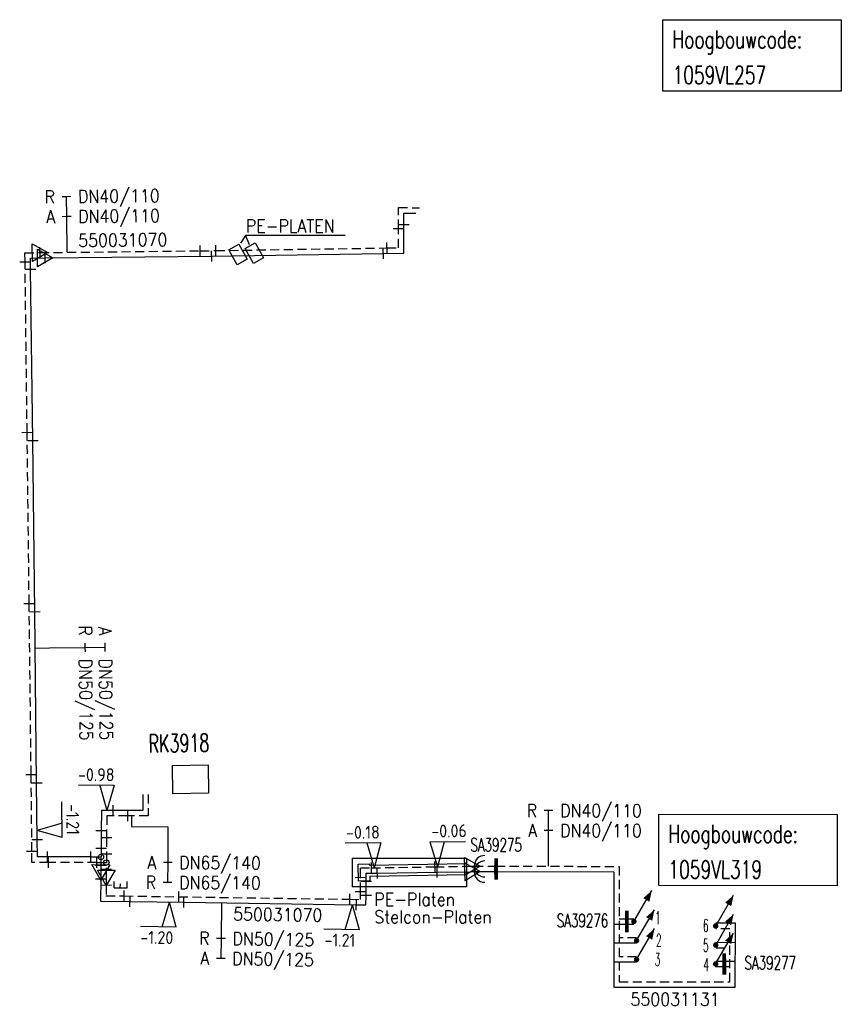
# Model space of a CAD drawing. Header units: millimetres. Extents: x 0 to 118212815, y 0 to 488348790.
# Tile 85 of 143: x 118000985 to 118058546, y 484748398 to 484817405. Entities that reach past the tile are written whole.
import ezdxf
from ezdxf.enums import TextEntityAlignment as Align

# ---------------------------------------------------------------- set-up
doc = ezdxf.new("R2010")
doc.units = ezdxf.units.MM
doc.header["$LTSCALE"] = 200
doc.linetypes.add('HIDDEN2', pattern=[4.7625, 3.175, -1.5875])
for name, color, linetype in [('WW-C-AFSLUITER', 7, 'Continuous'), ('WW-C-hoogbouw', 7, 'Continuous'), ('WW-C-KAST', 7, 'Continuous'), ('WW-C-mof', 7, 'Continuous'), ('WW-C-stijgstrang', 7, 'Continuous'), ('WW-C-tstuk', 7, 'Continuous'), ('WW-C-VERLOOP', 7, 'Continuous'), ('WW-C-zbocht', 7, 'Continuous'), ('WW-I-diam', 7, 'Continuous'), ('WW-I-info', 7, 'Continuous'), ('WW-I-NAP', 7, 'Continuous'), ('WW-L-aanvoer', 3, 'Continuous'), ('WW-L-retour', 3, 'HIDDEN2')]:
    doc.layers.add(name, color=color, linetype=linetype)
doc.styles.add('DIN17', font='ROMANS.SHX', dxfattribs={"width": 0.9})
doc.styles.add('ISOCP', font='ISOCP.SHX')

# ---------------------------------------------------------------- blocks, each defined once
blk = doc.blocks.new('LR-kast')
at = {"color": 0, "linetype": 'ByBlock', "lineweight": -3}
blk.add_lwpolyline([(-2.5, 2), (2.5, 2), (2.5, -2), (-2.5, -2)], close=True, dxfattribs=at)
at = {"color": 7, "linetype": 'ByBlock', "lineweight": -3, "style": 'DIN17', "width": 0.7}
for tag, p in [('*1', (0, 5)), ('*2', (0, -5))]:
    blk.add_attdef(tag, text='', height=2.5, dxfattribs=at).set_placement(p, align=Align.MIDDLE)
at = {"color": 0, "linetype": 'ByBlock', "lineweight": -2, "style": 'DIN17', "width": 0.3, "flags": 1}
for tag, p in [('OCODE', (5, 1.25)), ('NCODE', (10, 1.25)), ('BC', (15, 1.25)), ('RK', (20, 1.25)), ('ST', (5, -1.25)), ('VCODE', (10, -1.25)), ('NIVO', (15, -1.25)), ('IMM', (20, -1.25))]:
    blk.add_attdef(tag, text='', height=1.8, dxfattribs=at).set_placement(p, align=Align.MIDDLE)
blk = doc.blocks.new('LR-VERL')
at = {"color": 0, "linetype": 'ByBlock', "lineweight": -2}
blk.add_lwpolyline([(1.08, 0), (-1.08, -1.25), (-1.08, 1.25)], close=True, dxfattribs=at)
blk = doc.blocks.new('LR-mof')
at = {"color": 0, "linetype": 'ByBlock', "lineweight": -2}
blk.add_line((0, -0.75), (0, 0.75), dxfattribs=at)
blk = doc.blocks.new('LR-tsb')
blk.add_circle((0, 0), 0.375)
blk = doc.blocks.new('nap1')
at = {"color": 0, "linetype": 'Continuous', "lineweight": -3}
for p, q in [((-1, 3.5), (0, 0)), ((-1, 3.5), (4, 3.5)), ((1, 3.5), (0, 0))]:
    blk.add_line(p, q, dxfattribs=at)
at = {"color": 0, "linetype": 'Continuous', "lineweight": -3, "style": 'ISOCP'}
for tag, p in [('*1', (1.7, 5)), ('*2', (4, 1.5))]:
    blk.add_attdef(tag, text='', height=1.8, dxfattribs=at).set_placement(p, align=Align.MIDDLE)
blk = doc.blocks.new('nap2')
at = {"color": 0, "linetype": 'Continuous', "lineweight": -3}
for p, q in [((1, 3.5), (-4, 3.5)), ((-1, 3.5), (0, 0)), ((1, 3.5), (0, 0))]:
    blk.add_line(p, q, dxfattribs=at)
at = {"color": 0, "linetype": 'Continuous', "lineweight": -3, "style": 'ISOCP'}
for tag, p in [('*1', (-1.5, 5)), ('*2', (-4, 1.5))]:
    blk.add_attdef(tag, text='', height=1.8, dxfattribs=at).set_placement(p, align=Align.MIDDLE)
blk = doc.blocks.new('LR-DIAO2')
at = {"color": 0, "lineweight": -3}
blk.add_line((0, 0), (0, -5), dxfattribs=at)
at = {"color": 0, "linetype": 'Continuous', "lineweight": -3}
blk.add_line((0, -5), (0, -7.8), dxfattribs=at)
at = {"color": 0, "lineweight": -3}
for points in [[(0.61, -5), (0, -5), (-0.61, -5)], [(0.61, -7.8), (0, -7.8), (-0.61, -7.8)]]:
    blk.add_lwpolyline(points, dxfattribs=at)
at = {"color": 1, "lineweight": -3, "style": 'DIN17', "width": 0.9}
for tag, p in [('*1', (-1.61, -5)), ('*2', (-1.61, -7.78))]:
    blk.add_attdef(tag, text='', height=1.8, dxfattribs=at).set_placement(p, align=Align.MIDDLE_RIGHT)
for tag, p in [('*11', (1.61, -5)), ('*12', (1.61, -7.8))]:
    blk.add_attdef(tag, text='', height=1.8, dxfattribs=at).set_placement(p, align=Align.MIDDLE_LEFT)
blk = doc.blocks.new('LR-hyp')
at = {"color": 7, "linetype": 'ByBlock', "lineweight": -3, "style": 'DIN17', "width": 0.9}
blk.add_attdef('*1', text='', height=1.8, dxfattribs=at).set_placement((0, 0), align=Align.MIDDLE)
at = {"color": 7, "linetype": 'ByBlock', "lineweight": -2, "style": 'DIN17', "width": 0.9, "flags": 1}
blk.add_attdef('*2', text='', height=1.8, dxfattribs=at).set_placement((0, -5), align=Align.MIDDLE)
blk = doc.blocks.new('LR-mofD')
at = {"color": 0, "linetype": 'ByBlock', "lineweight": -2}
blk.add_line((0, -0.75), (0, 0.75), dxfattribs=at)
at = {"color": 1, "linetype": 'ByBlock', "lineweight": -3, "style": 'DIN17', "width": 0.9}
blk.add_attdef('*1', text='', height=1.8, dxfattribs=at).set_placement((0, 2), align=Align.MIDDLE)
blk = doc.blocks.new('LR-DIAB2')
at = {"color": 0, "linetype": 'Continuous', "lineweight": -3}
blk.add_line((0, 5), (0, 7.8), dxfattribs=at)
at = {"color": 0, "lineweight": -3}
blk.add_line((0, 0), (0, 5), dxfattribs=at)
for points in [[(0.61, 7.8), (0, 7.8), (-0.61, 7.8)], [(0.61, 5), (0, 5), (-0.61, 5)]]:
    blk.add_lwpolyline(points, dxfattribs=at)
at = {"color": 1, "lineweight": -3, "style": 'DIN17', "width": 0.9}
for tag, p in [('*1', (-1.61, 7.8)), ('*2', (-1.61, 5.02))]:
    blk.add_attdef(tag, text='', height=1.8, dxfattribs=at).set_placement(p, align=Align.MIDDLE_RIGHT)
for tag, p in [('*11', (1.61, 7.8)), ('*12', (1.61, 5))]:
    blk.add_attdef(tag, text='', height=1.8, dxfattribs=at).set_placement(p, align=Align.MIDDLE_LEFT)
blk = doc.blocks.new('LR-zbocht')
at = {"color": 0, "linetype": 'ByBlock', "lineweight": -2}
blk.add_arc((1.5, 0), 1.5, 90, 270, dxfattribs=at)
blk = doc.blocks.new('LR-styg')
at = {"color": 0, "lineweight": -3}
blk.add_line((0, 0), (2.5, 4.33), dxfattribs=at)
at = {"color": 0, "lineweight": -3, "const_width": 0.375}
blk.add_lwpolyline([(-0.19, 0, 1), (0.19, 0, 1)], format="xyb", close=True, dxfattribs=at)
at = {"color": 0, "lineweight": -3}
blk.add_solid([(2.5, 4.33), (1.32, 3.28), (2.18, 2.78)], dxfattribs=at)
at = {"color": 7, "linetype": 'ByBlock', "lineweight": -2, "style": 'DIN17', "width": 0.5}
blk.add_attdef('*1', text='', height=1.8, dxfattribs=at).set_placement((0, -2.5), align=Align.MIDDLE)
blk = doc.blocks.new('LR-AFS')
at = {"color": 0, "lineweight": -3, "const_width": 0.7}
blk.add_lwpolyline([(0, -1.5), (0, 1.5)], dxfattribs=at)
at = {"color": 7, "linetype": 'ByBlock', "lineweight": -2, "style": 'DIN17', "width": 0.9}
blk.add_attdef('*1', text='', height=2.5, dxfattribs=at).set_placement((0, 5), align=Align.MIDDLE)
at = {"color": 0, "linetype": 'ByBlock', "lineweight": -2, "style": 'DIN17', "width": 0.3, "flags": 1}
for tag, p in [('*2', (2.5, 1.5)), ('OCODE', (-7.5, -2.5)), ('NCODE', (-2.5, -2.5)), ('BC', (2.5, -2.5)), ('RK', (7.5, -2.5)), ('ST', (-7.5, -5)), ('VCODE', (-2.5, -5)), ('NIVO', (2.5, -5)), ('IMM', (7.5, -5)), ('FABR', (-7.5, -7.5)), ('TYPE', (-2.5, -7.5)), ('OPBOUW', (2.5, -7.5)), ('BEDIEN', (7.5, -7.5)), ('VERTR', (-7.5, -10)), ('OPBLEN', (-2.5, -10)), ('HULPST', (2.5, -10)), ('VERLSP', (7.5, -10)), ('DEKM', (-7.5, -12.5)), ('PDATUM', (-2.5, -12.5)), ('OPM', (2.5, -12.5)), ('BORD', (7.5, -12.5)), ('BORDL', (-7.5, -15)), ('BORDX', (-2.5, -15)), ('BORDY', (2.5, -15)), ('BORDZ', (7.5, -15))]:
    blk.add_attdef(tag, text='', height=1.8, dxfattribs=at).set_placement(p, align=Align.MIDDLE)
blk = doc.blocks.new('LR-hoogb')
at = {"color": 0, "linetype": 'ByBlock', "lineweight": -3}
blk.add_lwpolyline([(-12.5, 5), (12.5, 5), (12.5, -5), (-12.5, -5)], close=True, dxfattribs=at)
at = {"color": 7, "linetype": 'Continuous', "lineweight": -3, "style": 'DIN17', "width": 0.7}
blk.add_text('Hoogbouwcode:', height=2.5, dxfattribs=at).set_placement((-11.15, 1))
at = {"color": 0, "linetype": 'ByBlock', "lineweight": -3, "style": 'DIN17', "width": 0.7}
for tag, p in [('*1', (-11.15, -4)), ('*2', (-11.15, -9))]:
    blk.add_attdef(tag, p, '', height=2.5, dxfattribs=at)

msp = doc.modelspace()

# ---------------------------------------------------------------- linework, layer by layer
at = {"layer": 'WW-I-diam'}
for p, q in [((118002065, 484773368), (118003081, 484773380)), ((118008825, 484761604), (118008822, 484760851)), ((118008822, 484760851), (118011361, 484760827))]:
    msp.add_line(p, q, dxfattribs=at)
at = {"layer": 'WW-I-info'}
for p, q in [((118016810, 484802269), (118016446, 484801754)), ((118023787, 484802275), (118016810, 484802269)), ((118016810, 484802269), (118017069, 484801660)), ((118015634, 484801275), (118016332, 484801666)), ((118016332, 484801666), (118016919, 484800619)), ((118016788, 484801373), (118017486, 484801764)), ((118017486, 484801764), (118018072, 484800717)), ((118016221, 484800228), (118015634, 484801275)), ((118017374, 484800326), (118016788, 484801373)), ((118016919, 484800619), (118016221, 484800228)), ((118018072, 484800717), (118017374, 484800326)), ((118024282, 484758634), (118032282, 484758634)), ((118024282, 484758634), (118024282, 484756634)), ((118024694, 484758231), (118025493, 484758244)), ((118024713, 484757031), (118024694, 484758231)), ((118025493, 484758244), (118025495, 484758151)), ((118025495, 484758151), (118032286, 484758261)), ((118032282, 484758634), (118032282, 484756634)), ((118032286, 484758261), (118032299, 484757461)), ((118032299, 484757461), (118025508, 484757351)), ((118025513, 484757044), (118024713, 484757031)), ((118025508, 484757351), (118025513, 484757044)), ((118032282, 484756634), (118024282, 484756634))]:
    msp.add_line(p, q, dxfattribs=at)
at = {"layer": 'WW-L-aanvoer'}
for p, q in [((118027903, 484803021), (118027904, 484803851)), ((118027904, 484803851), (118028745, 484803850)), ((118027900, 484801046), (118027903, 484803021)), ((118014430, 484800837), (118026460, 484801023)), ((118026460, 484801023), (118027900, 484801046)), ((118001737, 484800692), (118002772, 484800705)), ((118001747, 484799926), (118001737, 484800692)), ((118002772, 484800705), (118014430, 484800837)), ((118001896, 484787905), (118001747, 484799926)), ((118002037, 484775915), (118001896, 484787905)), ((118002173, 484763913), (118002037, 484775915)), ((118002218, 484759948), (118002173, 484763913)), ((118009606, 484763105), (118009602, 484761981)), ((118006711, 484761990), (118006697, 484760552)), ((118007527, 484761988), (118006711, 484761990)), ((118009602, 484761981), (118007527, 484761988)), ((118006697, 484760552), (118006685, 484759318)), ((118002223, 484758726), (118002218, 484759948)), ((118006685, 484759318), (118006674, 484758118)), ((118002944, 484758727), (118002223, 484758726)), ((118005973, 484758729), (118002944, 484758727)), ((118005973, 484758729), (118006679, 484758722)), ((118006674, 484758118), (118006669, 484757644)), ((118006669, 484757644), (118006664, 484757167)), ((118025249, 484757581), (118026037, 484757586)), ((118025250, 484757030), (118025249, 484757581)), ((118026037, 484757586), (118030233, 484757654)), ((118030233, 484757654), (118032590, 484757692)), ((118032590, 484757692), (118032710, 484757696)), ((118032710, 484757696), (118032823, 484757699)), ((118032823, 484757699), (118034362, 484757696)), ((118034362, 484757696), (118042614, 484757684)), ((118042614, 484757684), (118042601, 484749604)), ((118006664, 484757167), (118006648, 484755631)), ((118025250, 484756029), (118025250, 484757030)), ((118025240, 484755364), (118025250, 484756029)), ((118006648, 484755631), (118008707, 484755610)), ((118008707, 484755610), (118012485, 484755548)), ((118012485, 484755548), (118024567, 484755374)), ((118024567, 484755374), (118025240, 484755364)), ((118042608, 484754010), (118043528, 484754008)), ((118043528, 484754008), (118044014, 484754008)), ((118051128, 484754074), (118049748, 484754076)), ((118051121, 484749591), (118051128, 484754074)), ((118044207, 484752674), (118042606, 484752676)), ((118049748, 484752743), (118051126, 484752740)), ((118044207, 484751344), (118042604, 484751346)), ((118049744, 484751419), (118050341, 484751418)), ((118050341, 484751418), (118051124, 484751417)), ((118042601, 484749604), (118051121, 484749591))]:
    msp.add_line(p, q, dxfattribs=at)
at = {"layer": 'WW-L-retour'}
for p, q in [((118027522, 484802756), (118027525, 484804232)), ((118027525, 484804232), (118028997, 484804229)), ((118027520, 484801420), (118027522, 484802756)), ((118001352, 484801067), (118002407, 484801080)), ((118001360, 484800432), (118001352, 484801067)), ((118002407, 484801080), (118013626, 484801207)), ((118013626, 484801207), (118014729, 484801222)), ((118014729, 484801222), (118026723, 484801408)), ((118026723, 484801408), (118027520, 484801420)), ((118001508, 484788488), (118001360, 484800432)), ((118001647, 484776490), (118001508, 484788488)), ((118001786, 484764497), (118001647, 484776490)), ((118001842, 484759136), (118001786, 484764497)), ((118009986, 484763104), (118009981, 484761600)), ((118007087, 484761609), (118007072, 484760070)), ((118008552, 484761604), (118007087, 484761609)), ((118009981, 484761600), (118008552, 484761604)), ((118007072, 484760070), (118007061, 484758921)), ((118001843, 484758346), (118001842, 484759136)), ((118007061, 484758921), (118007051, 484757849)), ((118003006, 484758347), (118001843, 484758346)), ((118006378, 484758345), (118003006, 484758347)), ((118006378, 484758345), (118007056, 484758338)), ((118032712, 484758076), (118032824, 484758079)), ((118032824, 484758079), (118034357, 484758076)), ((118034357, 484758076), (118042994, 484758063)), ((118007051, 484757849), (118007045, 484757263)), ((118024868, 484757960), (118025627, 484757962)), ((118024870, 484757297), (118024868, 484757960)), ((118025627, 484757962), (118030078, 484758032)), ((118030078, 484758032), (118032584, 484758072)), ((118032584, 484758072), (118032712, 484758076)), ((118042994, 484758063), (118042982, 484749983)), ((118007040, 484756738), (118007031, 484756007)), ((118007045, 484757263), (118007040, 484756738)), ((118024872, 484756297), (118024870, 484757297)), ((118007031, 484756007), (118008303, 484755995)), ((118024866, 484755750), (118024872, 484756297)), ((118008303, 484755995), (118012130, 484755934)), ((118012130, 484755934), (118024114, 484755761)), ((118024114, 484755761), (118024866, 484755750)), ((118042989, 484754389), (118043524, 484754388)), ((118043524, 484754388), (118044014, 484754388)), ((118050748, 484753694), (118049748, 484753696)), ((118050742, 484749971), (118050748, 484753694)), ((118044207, 484753054), (118042987, 484753056)), ((118049747, 484752363), (118050746, 484752361)), ((118044207, 484751724), (118042985, 484751725)), ((118049743, 484751039), (118050353, 484751038)), ((118050353, 484751038), (118050744, 484751037)), ((118042982, 484749983), (118050742, 484749971))]:
    msp.add_line(p, q, dxfattribs=at)

# ---------------------------------------------------------------- block references
at = {"layer": 'WW-C-AFSLUITER', "linetype": 'Continuous'}
ref = msp.add_blockref('LR-AFS', (118034362, 484757696), dxfattribs=dict(at, xscale=375, yscale=375, zscale=375, rotation=359.912))
ref.add_attrib('*1', 'SA39275', dxfattribs={"layer": '0', "color": 7, "linetype": 'ByBlock', "lineweight": -2, "height": 937.5, "rotation": 359.912, "style": 'DIN17', "width": 0.65}).set_placement((118034365, 484759571), align=Align.MIDDLE)
at = {"layer": 'WW-C-AFSLUITER', "linetype": 'Continuous', "xscale": 375, "yscale": 375, "zscale": 375, "rotation": 359.912}
for p in [(118034357, 484758076), (118043524, 484754388), (118050353, 484751038)]:
    msp.add_blockref('LR-AFS', p, dxfattribs=at)
at = {"layer": 'WW-C-AFSLUITER', "linetype": 'Continuous'}
ref = msp.add_blockref('LR-AFS', (118043528, 484754008), dxfattribs=dict(at, xscale=375, yscale=375, zscale=375, rotation=359.912))
ref.add_attrib('*1', 'SA39276', dxfattribs={"layer": '0', "color": 7, "linetype": 'ByBlock', "lineweight": -2, "height": 937.5, "rotation": 359.912, "style": 'DIN17', "width": 0.65}).set_placement((118040416, 484754265), align=Align.MIDDLE)
ref = msp.add_blockref('LR-AFS', (118050341, 484751418), dxfattribs=dict(at, xscale=375, yscale=375, zscale=375, rotation=359.912))
ref.add_attrib('*1', 'SA39277', dxfattribs={"layer": '0', "color": 7, "linetype": 'ByBlock', "lineweight": -2, "height": 937.5, "rotation": 359.912, "style": 'DIN17', "width": 0.65}).set_placement((118053565, 484751300), align=Align.MIDDLE)
at = {"layer": 'WW-C-hoogbouw', "linetype": 'Continuous'}
ref = msp.add_blockref('LR-hoogb', (118052295, 484814904), dxfattribs=dict(at, xscale=500.0000000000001, yscale=500.0000000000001, zscale=500.0000000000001, rotation=0.003790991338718))
ref.add_attrib('*1', '1059VL257', (118046721, 484812904), dxfattribs={"layer": '0', "color": 7, "linetype": 'ByBlock', "lineweight": -3, "height": 1250, "rotation": 0.00379, "style": 'DIN17', "width": 0.7})
ref = msp.add_blockref('LR-hoogb', (118052010, 484759213), dxfattribs=dict(at, xscale=499.9999999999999, yscale=499.9999999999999, zscale=499.9999999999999, rotation=359.9091797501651))
ref.add_attrib('*1', '1059VL319', (118046432, 484757222), dxfattribs={"layer": '0', "color": 7, "linetype": 'ByBlock', "lineweight": -3, "height": 1250, "rotation": 359.90918, "style": 'DIN17', "width": 0.7})
at = {"layer": 'WW-C-KAST', "linetype": 'Continuous'}
ref = msp.add_blockref('LR-kast', (118012953, 484764165), dxfattribs=dict(at, xscale=499.9999999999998, yscale=499.9999999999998, zscale=499.9999999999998, rotation=0.9340140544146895))
ref.add_attrib('*1', 'RK3918', dxfattribs={"layer": '0', "color": 7, "linetype": 'ByBlock', "lineweight": -3, "height": 1250, "rotation": 0.93401, "style": 'DIN17', "width": 0.65}).set_placement((118012143, 484766704), align=Align.MIDDLE)
at = {"layer": 'WW-C-mof', "linetype": 'Continuous', "xscale": 500, "yscale": 500, "zscale": 500}
for p, rotation in [((118027903, 484803021), 89.90810000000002), ((118027522, 484802756), 89.90810000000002), ((118013626, 484801207), 0.6246), ((118014729, 484801222), 0.8867), ((118026723, 484801408), 0.8867), ((118014430, 484800837), 0.8867), ((118026460, 484801023), 0.8867), ((118001360, 484800432), 270.7072000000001), ((118001747, 484799926), 270.7072000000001), ((118001508, 484788488), 270.7072000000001), ((118001896, 484787905), 270.6641), ((118001647, 484776490), 270.6641), ((118002037, 484775915), 270.6635), ((118001786, 484764497), 270.6635), ((118002173, 484763913), 270.651), ((118007527, 484761988), 359.8217), ((118008552, 484761604), 359.8217), ((118006697, 484760552), 89.4505), ((118002218, 484759948), 270.651), ((118007072, 484760070), 89.4505), ((118001842, 484759136), 270.0539), ((118002944, 484758727), 0.0539), ((118005973, 484758729), 0.0377), ((118006685, 484759318), 89.4505), ((118007061, 484758921), 89.4505), ((118003006, 484758347), 0.0539), ((118006674, 484758118), 89.4505), ((118006378, 484758345), 359.9673999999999), ((118025627, 484757962), 0.1419), ((118030078, 484758032), 0.9296999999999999), ((118007051, 484757849), 89.4505), ((118026037, 484757586), 0.9296999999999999), ((118030233, 484757654), 0.9296999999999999), ((118006664, 484757167), 89.39110000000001), ((118024870, 484757297), 270.1419), ((118025250, 484757030), 270.1419), ((118008303, 484755995), 359.4504999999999), ((118012130, 484755934), 359.0588), ((118024114, 484755761), 359.1746999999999), ((118024872, 484756297), 270.1419), ((118025250, 484756029), 89.1747), ((118008707, 484755610), 359.0588), ((118012485, 484755548), 359.1746999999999), ((118024567, 484755374), 359.1746999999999)]:
    msp.add_blockref('LR-mof', p, dxfattribs=dict(at, rotation=rotation))
at = {"layer": 'WW-C-mof', "xscale": 500, "yscale": 500, "zscale": 500, "rotation": 0.7072}
for p in [(118002407, 484801080), (118002772, 484800705)]:
    msp.add_blockref('LR-mof', p, dxfattribs=at)
at = {"layer": 'WW-C-mof', "linetype": 'Continuous'}
ref = msp.add_blockref('LR-mofD', (118007040, 484756738), dxfattribs=dict(at, xscale=500, yscale=500, zscale=500, rotation=89.35540000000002))
ref.add_attrib('*1', 'E', dxfattribs={"layer": '0', "color": 1, "linetype": 'ByBlock', "lineweight": -3, "height": 900, "rotation": 89.3554, "style": 'DIN17', "width": 0.9}).set_placement((118008059, 484756749), align=Align.MIDDLE)
at = {"layer": 'WW-C-stijgstrang', "linetype": 'Continuous'}
ref = msp.add_blockref('LR-styg', (118044014, 484754198), dxfattribs=dict(at, xscale=500, yscale=500, zscale=500))
ref.add_attrib('*1', '1', dxfattribs={"layer": '0', "color": 1, "linetype": 'ByBlock', "lineweight": -2, "height": 900, "style": 'DIN17', "width": 0.5}).set_placement((118045698, 484754466), align=Align.MIDDLE)
ref = msp.add_blockref('LR-styg', (118049748, 484753886), dxfattribs=dict(at, xscale=500, yscale=500, zscale=500))
ref.add_attrib('*1', '6', dxfattribs={"layer": '0', "color": 1, "linetype": 'ByBlock', "lineweight": -2, "height": 900, "style": 'DIN17', "width": 0.5}).set_placement((118049048, 484753924), align=Align.MIDDLE)
ref = msp.add_blockref('LR-styg', (118044207, 484752864), dxfattribs=dict(at, xscale=500, yscale=500, zscale=500))
ref.add_attrib('*1', '2', dxfattribs={"layer": '0', "color": 1, "linetype": 'ByBlock', "lineweight": -2, "height": 900, "style": 'DIN17', "width": 0.5}).set_placement((118045765, 484752888), align=Align.MIDDLE)
ref = msp.add_blockref('LR-styg', (118049748, 484752553), dxfattribs=dict(at, xscale=500, yscale=500, zscale=500))
ref.add_attrib('*1', '5', dxfattribs={"layer": '0', "color": 1, "linetype": 'ByBlock', "lineweight": -2, "height": 900, "style": 'DIN17', "width": 0.5}).set_placement((118049055, 484752531), align=Align.MIDDLE)
ref = msp.add_blockref('LR-styg', (118044207, 484751534), dxfattribs=dict(at, xscale=500, yscale=500, zscale=500))
ref.add_attrib('*1', '3', dxfattribs={"layer": '0', "color": 1, "linetype": 'ByBlock', "lineweight": -2, "height": 900, "style": 'DIN17', "width": 0.5}).set_placement((118045672, 484751534), align=Align.MIDDLE)
ref = msp.add_blockref('LR-styg', (118049743, 484751229), dxfattribs=dict(at, xscale=500, yscale=500, zscale=500))
ref.add_attrib('*1', '4', dxfattribs={"layer": '0', "color": 1, "linetype": 'ByBlock', "lineweight": -2, "height": 900, "style": 'DIN17', "width": 0.5}).set_placement((118049084, 484751174), align=Align.MIDDLE)
at = {"layer": 'WW-C-tstuk', "linetype": 'Continuous', "xscale": 500, "yscale": 500, "zscale": 500}
for p, rotation in [((118006679, 484758722), 269.4505), ((118007056, 484758338), 89.4505)]:
    msp.add_blockref('LR-tsb', p, dxfattribs=dict(at, rotation=rotation))
at = {"layer": 'WW-C-VERLOOP', "linetype": 'Continuous', "xscale": 500, "yscale": 500, "zscale": 500}
for p, rotation in [((118002407, 484801080), 0.7072), ((118002772, 484800705), 0.7072), ((118006669, 484757644), 269.4505), ((118032710, 484757696), 1.5211), ((118032712, 484758076), 1.4902), ((118007045, 484757263), 269.4505)]:
    msp.add_blockref('LR-VERL', p, dxfattribs=dict(at, rotation=rotation))
at = {"layer": 'WW-C-zbocht', "linetype": 'Continuous', "xscale": 500, "yscale": 500, "zscale": 500, "rotation": 359.912}
for p in [(118032824, 484758079), (118032823, 484757699)]:
    msp.add_blockref('LR-zbocht', p, dxfattribs=at)
at = {"layer": 'WW-I-diam', "linetype": 'Continuous'}
for name, p, xscale, yscale, zscale, rotation, values in [('LR-DIAB2', (118004305, 484801101), 500, 500, 500, 0.646121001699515, {'*1': 'R', '*11': 'DN40/110', '*2': 'A', '*12': 'DN40/110'}), ('LR-DIAB2', (118003081, 484773380), 499.9999999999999, 499.9999999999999, 499.9999999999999, 270.6492670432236, {'*1': 'A', '*11': 'DN50/125', '*2': 'R', '*12': 'DN50/125'}), ('LR-DIAB2', (118038035, 484758071), 500, 500, 500, 359.9120112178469, {'*1': 'R', '*11': 'DN40/110', '*2': 'A', '*12': 'DN40/110'}), ('LR-DIAO2', (118011361, 484760827), 500, 500, 500, 359.8217357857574, {'*1': 'A', '*11': 'DN65/140', '*2': 'R', '*12': 'DN65/140'}), ('LR-DIAO2', (118015125, 484755510), 500, 500, 500, 359.174745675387, {'*1': 'R', '*11': 'DN50/125', '*2': 'A', '*12': 'DN50/125'})]:
    msp.add_blockref(name, p, dxfattribs=dict(at, xscale=xscale, yscale=yscale, zscale=zscale, rotation=rotation)).add_auto_attribs(values)
at = {"layer": 'WW-I-info', "linetype": 'Continuous'}
ref = msp.add_blockref('LR-hyp', (118008206, 484801961), dxfattribs=dict(at, xscale=500, yscale=500, zscale=500, rotation=0.6461))
ref.add_attrib('*1', '550031070', dxfattribs={"layer": '0', "color": 0, "linetype": 'ByBlock', "lineweight": -3, "height": 900, "rotation": 0.6461, "style": 'DIN17', "width": 0.9}).set_placement((118008206, 484801961), align=Align.MIDDLE)
ref = msp.add_blockref('LR-hyp', (118019064, 484754686), dxfattribs=dict(at, xscale=500, yscale=500, zscale=500, rotation=359.173))
ref.add_attrib('*1', '550031070', dxfattribs={"layer": '0', "color": 0, "linetype": 'ByBlock', "lineweight": -3, "height": 900, "rotation": 359.173, "style": 'DIN17', "width": 0.9}).set_placement((118019064, 484754686), align=Align.MIDDLE)
ref = msp.add_blockref('LR-hyp', (118046901, 484748750), dxfattribs=dict(at, xscale=499.9999999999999, yscale=499.9999999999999, zscale=499.9999999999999, rotation=359.912))
ref.add_attrib('*1', '550031131', dxfattribs={"layer": '0', "color": 0, "linetype": 'ByBlock', "lineweight": -3, "height": 900, "rotation": 359.912, "style": 'DIN17', "width": 0.9}).set_placement((118046901, 484748750), align=Align.MIDDLE)
at = {"layer": 'WW-I-NAP', "linetype": 'Continuous'}
ref = msp.add_blockref('nap2', (118007094, 484761989), dxfattribs=dict(at, xscale=500, yscale=500, zscale=500, rotation=359.8217357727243))
ref.add_attrib('*1', '-0.98', dxfattribs={"layer": '0', "color": 1, "linetype": 'Continuous', "lineweight": -3, "height": 900, "rotation": 359.82174, "style": 'ISOCP'}).set_placement((118006351, 484764491), align=Align.MIDDLE)
ref = msp.add_blockref('nap2', (118002211, 484760568), dxfattribs=dict(at, xscale=500, yscale=500, zscale=500, rotation=270.6510278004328))
ref.add_attrib('*1', '-1.21', dxfattribs={"layer": '0', "color": 1, "linetype": 'Continuous', "lineweight": -3, "height": 900, "rotation": 270.65103, "style": 'ISOCP'}).set_placement((118004702, 484761346), align=Align.MIDDLE)
ref = msp.add_blockref('nap2', (118025821, 484757965), dxfattribs=dict(at, xscale=500, yscale=500, zscale=500, rotation=0.8948324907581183))
ref.add_attrib('*1', '-0.18', dxfattribs={"layer": '0', "color": 1, "linetype": 'Continuous', "lineweight": -3, "height": 900, "rotation": 0.89483, "style": 'ISOCP'}).set_placement((118025033, 484760453), align=Align.MIDDLE)
ref = msp.add_blockref('nap1', (118030257, 484758035), dxfattribs=dict(at, xscale=500, yscale=500, zscale=500, rotation=0.9297099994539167))
ref.add_attrib('*1', '-0.06', dxfattribs={"layer": '0', "color": 1, "linetype": 'Continuous', "lineweight": -3, "height": 900, "rotation": 0.92971, "style": 'ISOCP'}).set_placement((118031067, 484760548), align=Align.MIDDLE)
ref = msp.add_blockref('nap1', (118011487, 484755564), dxfattribs=dict(at, xscale=500, yscale=500, zscale=500, rotation=179.0644870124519))
ref.add_attrib('*1', '-1.20', dxfattribs={"layer": '0', "color": 1, "linetype": 'Continuous', "lineweight": -3, "height": 900, "rotation": 359.06449, "style": 'ISOCP'}).set_placement((118010596, 484753079), align=Align.MIDDLE)
ref = msp.add_blockref('nap1', (118024309, 484755378), dxfattribs=dict(at, xscale=500, yscale=500, zscale=500, rotation=179.1747457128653))
ref.add_attrib('*1', '-1.21', dxfattribs={"layer": '0', "color": 1, "linetype": 'Continuous', "lineweight": -3, "height": 900, "rotation": 359.17475, "style": 'ISOCP'}).set_placement((118023423, 484752890), align=Align.MIDDLE)

# ---------------------------------------------------------------- texts
at = {"layer": 'WW-I-info', "style": 'DIN17', "width": 0.9}
for s, p in [('PE-PLATEN', (118016832, 484802501)), ('PE-Platen', (118025827, 484755300)), ('Stelcon-Platen', (118025827, 484754078))]:
    msp.add_text(s, height=900, dxfattribs=at).set_placement(p)

doc.saveas('drawing.dxf')
